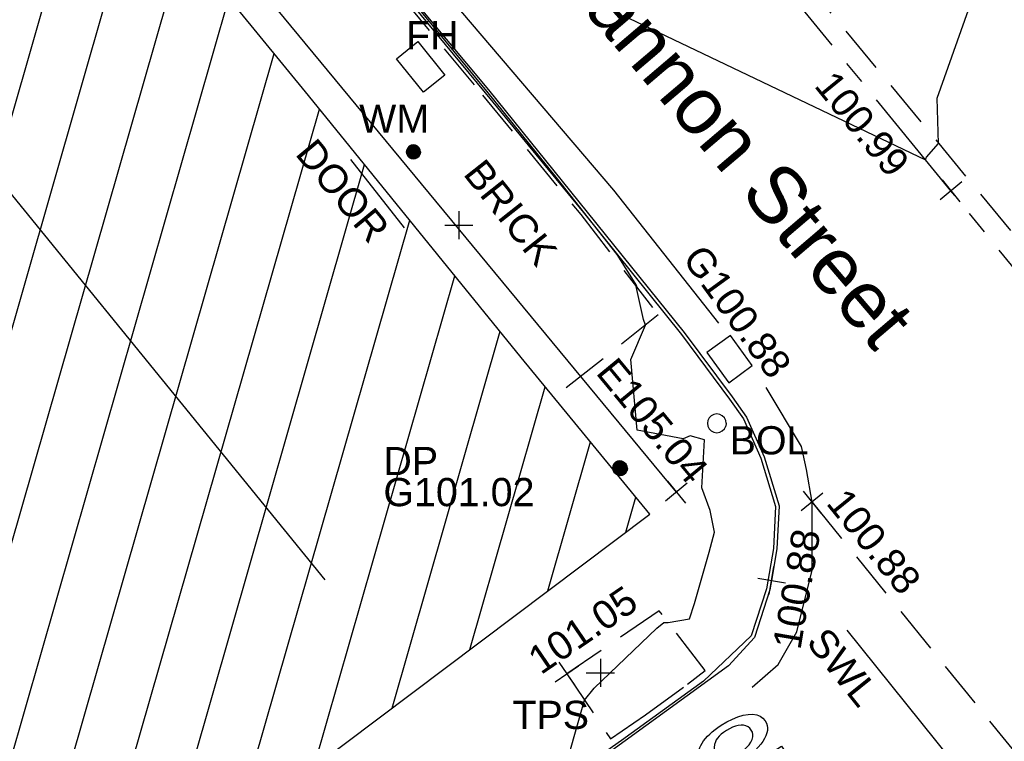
# Model space of a CAD drawing. Extents: x 635157 to 635442, y 694407 to 694910.
# Tile 24 of 104: x 635400 to 635410, y 694508 to 694516. Entities that reach past the tile are written whole.
import ezdxf

# ---------------------------------------------------------------- set-up
doc = ezdxf.new("R2010")
doc.units = 0
doc.header["$MEASUREMENT"] = 0
doc.linetypes.add('CENTER', pattern=[2, 1.25, -0.25, 0.25, -0.25])
doc.linetypes.add('DASHED', pattern=[0.75, 0.5, -0.25])
doc.layers.get('0').update_dxf_attribs({"color": 12, "linetype": 'CONTINUOUS'})
for name, color, linetype in [('BOLLARD', 132, 'CONTINUOUS'), ('BOLLARD_TXT', 132, 'CONTINUOUS'), ('BUILDING', 5, 'CONTINUOUS'), ('CHANGE_OF_SURFACE', 7, 'DASHED'), ('CHANGE_OF_SURFACE_LVL', 7, 'CONTINUOUS'), ('CONTOURS_INDEX', 4, 'CONTINUOUS'), ('DOOR', 7, 'CONTINUOUS'), ('DOOR_TXT', 7, 'CONTINUOUS'), ('DOWNPIPE', 151, 'CONTINUOUS'), ('DOWNPIPE_RMK', 151, 'CONTINUOUS'), ('EAVE', 3, 'CONTINUOUS'), ('EAVE_LVL', 3, 'CONTINUOUS'), ('FIRE_HYDRANT', 5, 'CONTINUOUS'), ('FIRE_HYDRANT_TXT', 5, 'CONTINUOUS'), ('FORM_LINE', 92, 'DASHED'), ('FORM_LINE_LVL', 92, 'CONTINUOUS'), ('GULLY', 151, 'CONTINUOUS'), ('GULLY_LVL', 151, 'CONTINUOUS'), ('HATCHING', 4, 'CONTINUOUS'), ('KERB_BOTTOM', 172, 'CONTINUOUS'), ('KERB_BOTTOM_LVL', 172, 'CONTINUOUS'), ('KERB_TOP', 2, 'CONTINUOUS'), ('MARKINGS_DASHED_WHITE', 9, 'DASHED'), ('MARKINGS_DOUBLE_YELLOW', 9, 'CONTINUOUS'), ('MARKINGS_WHITE_LINE', 9, 'CONTINUOUS'), ('MARKINGS_WHITE_LINE_TXT', 9, 'CONTINUOUS'), ('RIDGE', 6, 'CONTINUOUS'), ('ROAD_CROWNLINE', 212, 'CENTER'), ('ROAD_CROWNLINE_LVL', 212, 'CONTINUOUS'), ('ROAD_MARKINGS', 9, 'CONTINUOUS'), ('TEXT', 7, 'CONTINUOUS'), ('TEXT_RMK', 7, 'CONTINUOUS'), ('TEXT_TXT', 7, 'CONTINUOUS'), ('WATER_METER', 5, 'CONTINUOUS'), ('WATER_METER_TXT', 5, 'CONTINUOUS')]:
    doc.layers.add(name, color=color, linetype=linetype)
doc.styles.add('Arial', font='arial.ttf')

# ---------------------------------------------------------------- blocks, each defined once
blk = doc.blocks.new('TXTSTOP')
at = {"color": 0, "linetype": 'ByBlock', "flags": 128}
for points in [[(-0.5, -0.056511), (-0.467536, -0.05294), (-0.466236, -0.063001), (-0.464288, -0.072092), (-0.462017, -0.080213), (-0.459092, -0.087358), (-0.455844, -0.093524), (-0.451625, -0.099367), (-0.447083, -0.104563), (-0.441887, -0.109112), (-0.436043, -0.11333), (-0.429223, -0.117226), (-0.422403, -0.120474), (-0.414936, -0.122745), (-0.407146, -0.124694), (-0.399355, -0.12567), (-0.39091, -0.125994), (-0.378894, -0.125341), (-0.368509, -0.123722), (-0.358764, -0.120474), (-0.350327, -0.116579), (-0.342859, -0.111059), (-0.337016, -0.104563), (-0.332144, -0.097743), (-0.328572, -0.089952), (-0.326624, -0.081508), (-0.325977, -0.072092), (-0.326301, -0.066903), (-0.326948, -0.061707), (-0.328248, -0.056835), (-0.329872, -0.051963), (-0.332144, -0.047744), (-0.334738, -0.043849), (-0.337986, -0.039953), (-0.341882, -0.036705), (-0.346107, -0.033457), (-0.35065, -0.030861), (-0.356817, -0.027936), (-0.365261, -0.024365), (-0.418508, -0.007159), (-0.430524, -0.002941), (-0.441233, 0.001608), (-0.450001, 0.005827), (-0.457145, 0.010376), (-0.462987, 0.014919), (-0.468507, 0.020115), (-0.473379, 0.025634), (-0.477598, 0.031801), (-0.481171, 0.038297), (-0.484419, 0.045117), (-0.48669, 0.052584), (-0.488638, 0.060376), (-0.489615, 0.068166), (-0.489938, 0.07661), (-0.488961, 0.091544), (-0.486043, 0.105179), (-0.480846, 0.117842), (-0.474026, 0.129204), (-0.464935, 0.139596), (-0.454226, 0.148363), (-0.442211, 0.155184), (-0.4289, 0.16005), (-0.413966, 0.162975), (-0.397731, 0.163945), (-0.386368, 0.163622), (-0.375653, 0.161998), (-0.365584, 0.159726), (-0.35617, 0.156478), (-0.347079, 0.152583), (-0.338633, 0.147387), (-0.331166, 0.141543), (-0.324353, 0.135053), (-0.31851, 0.12791), (-0.313314, 0.119466), (-0.308765, 0.110698), (-0.305517, 0.101283), (-0.302923, 0.091221), (-0.300974, 0.080506), (-0.300327, 0.069143), (-0.333444, 0.066219), (-0.335068, 0.077904), (-0.337663, 0.088296), (-0.341235, 0.097387), (-0.346107, 0.105508), (-0.351951, 0.111999), (-0.358764, 0.117518), (-0.366885, 0.121413), (-0.375653, 0.124662), (-0.385714, 0.126286), (-0.396754, 0.126933), (-0.407793, 0.126286), (-0.417861, 0.124985), (-0.426952, 0.12239), (-0.434743, 0.118495), (-0.441564, 0.113946), (-0.447083, 0.108427), (-0.451302, 0.10226), (-0.454226, 0.09544), (-0.456174, 0.087973), (-0.456821, 0.080182), (-0.456498, 0.072715), (-0.454873, 0.066219), (-0.452602, 0.060052), (-0.449678, 0.054855), (-0.445459, 0.050306), (-0.439939, 0.046088), (-0.432142, 0.041869), (-0.421756, 0.037644), (-0.409417, 0.033101), (-0.380518, 0.024657), (-0.367855, 0.020762), (-0.348055, 0.013618), (-0.340911, 0.010376), (-0.33182, 0.00518), (-0.323699, -0.000663), (-0.316556, -0.007159), (-0.310066, -0.013979), (-0.30487, -0.02177), (-0.300327, -0.029884), (-0.297079, -0.038653), (-0.294477, -0.048067), (-0.293183, -0.058135), (-0.29253, -0.068851), (-0.293183, -0.07956), (-0.294477, -0.089952), (-0.297079, -0.09969), (-0.30065, -0.109112), (-0.305194, -0.118203), (-0.310713, -0.126965), (-0.316886, -0.134432), (-0.32403, -0.141252), (-0.33182, -0.147095), (-0.340258, -0.15229), (-0.34935, -0.156509), (-0.359094, -0.159757), (-0.369803, -0.162029), (-0.381172, -0.163653), (-0.393182, -0.163977), (-0.411688, -0.162682), (-0.428576, -0.159434), (-0.444158, -0.153591), (-0.457792, -0.14547), (-0.470131, -0.135085), (-0.480523, -0.122745), (-0.488638, -0.108458), (-0.494811, -0.092877), (-0.498382, -0.075341)], [(-0.171818, -0.163977), (-0.171818, 0.125376), (-0.260431, 0.125376), (-0.260431, 0.163976), (-0.047281, 0.163976), (-0.047281, 0.125376), (-0.136235, 0.125376), (-0.136235, -0.163977)], [(-0.011412, -0.004343), (-0.010141, 0.026501), (-0.005626, 0.054436), (0.001493, 0.079441), (0.011217, 0.101531), (0.024186, 0.120382), (0.039106, 0.13598), (0.055331, 0.148336), (0.073176, 0.157123), (0.092333, 0.162332), (0.113111, 0.163977), (0.126423, 0.163342), (0.139414, 0.160761), (0.152082, 0.156871), (0.164105, 0.151692), (0.175798, 0.14456), (0.186524, 0.136126), (0.196603, 0.126072), (0.205376, 0.115041), (0.213509, 0.102061), (0.220668, 0.088104), (0.226527, 0.07285), (0.231416, 0.056294), (0.234676, 0.038437), (0.236642, 0.019607), (0.237315, -0.000201), (0.236041, -0.027479), (0.23217, -0.052488), (0.226026, -0.075221), (0.216955, -0.09634), (0.205279, -0.115183), (0.190361, -0.132728), (0.173814, -0.146386), (0.155316, -0.156144), (0.13519, -0.162007), (0.113111, -0.163977), (0.091029, -0.162051), (0.070567, -0.155903), (0.052049, -0.145859), (0.035475, -0.13191), (0.020522, -0.114064), (0.009133, -0.094921), (0.000021, -0.074473), (-0.006168, -0.052723), (-0.010086, -0.029346)], [(0.294905, -0.163977), (0.294905, 0.163976), (0.396275, 0.163976), (0.409701, 0.163641), (0.42179, 0.162972), (0.432534, 0.161628), (0.441592, 0.159949), (0.448977, 0.1576), (0.458042, 0.153573), (0.466096, 0.148536), (0.473482, 0.14216), (0.480198, 0.134775), (0.486239, 0.126045), (0.491276, 0.116646), (0.494963, 0.105909), (0.497652, 0.09483), (0.499331, 0.082407), (0.5, 0.069657), (0.498996, 0.052537), (0.496307, 0.036756), (0.491945, 0.022326), (0.48557, 0.009235), (0.477509, -0.002854), (0.467106, -0.012922), (0.454014, -0.020642), (0.438574, -0.026348), (0.420111, -0.029706), (0.399299, -0.03071), (0.330488, -0.03071), (0.330488, -0.163977)], [(0.02398, -0.004961), (0.024979, -0.027363), (0.028248, -0.047492), (0.033463, -0.065672), (0.040616, -0.081571), (0.050053, -0.095851), (0.060773, -0.107203), (0.072476, -0.116284), (0.085147, -0.122769), (0.098462, -0.126651), (0.112752, -0.127938), (0.127363, -0.126623), (0.141318, -0.122714), (0.153976, -0.116203), (0.16566, -0.1071), (0.176365, -0.095079), (0.185437, -0.081105), (0.192894, -0.064214), (0.197742, -0.045054), (0.20097, -0.023294), (0.201916, 0.000735), (0.201253, 0.016647), (0.199614, 0.031905), (0.197004, 0.046514), (0.193419, 0.060476), (0.188532, 0.073783), (0.184304, 0.083194), (0.178775, 0.091958), (0.172601, 0.099743), (0.165773, 0.106881), (0.157975, 0.113047), (0.149525, 0.118558), (0.141075, 0.122769), (0.131981, 0.125679), (0.122887, 0.127294), (0.113147, 0.127938), (0.098212, 0.126622), (0.084251, 0.122713), (0.071593, 0.116203), (0.059591, 0.107099), (0.04921, 0.095402), (0.040132, 0.081105), (0.033004, 0.063889), (0.027834, 0.043753), (0.024931, 0.021015)], [(0.330488, 0.00789), (0.399968, 0.00789), (0.412391, 0.008559), (0.423469, 0.010238), (0.433203, 0.013262), (0.441257, 0.017289), (0.448308, 0.022661), (0.45368, 0.029371), (0.458042, 0.037091), (0.461065, 0.046156), (0.462738, 0.05623), (0.463414, 0.067643), (0.463079, 0.075363), (0.462069, 0.082407), (0.460724, 0.089124), (0.458711, 0.095499), (0.456028, 0.101206), (0.449312, 0.110939), (0.44596, 0.114632), (0.441926, 0.117656), (0.437899, 0.120338), (0.432868, 0.122018), (0.426486, 0.123362), (0.418766, 0.124707), (0.399299, 0.125376), (0.330488, 0.125376)]]:
    blk.add_lwpolyline(points, close=True, dxfattribs=at)
blk = doc.blocks.new('MH_CIR2')
at = {"color": 0, "linetype": 'ByBlock', "flags": 128}
for points in [[(0.5, 0), (0.475, 0.154), (0.404, 0.293), (0.293, 0.404), (0.154, 0.475), (0, 0.5), (-0.154, 0.475), (-0.293, 0.404), (-0.404, 0.293), (-0.475, 0.154), (-0.5, 0), (-0.475, -0.154), (-0.404, -0.293), (-0.293, -0.404), (-0.154, -0.475), (0, -0.5), (0.154, -0.475), (0.293, -0.404), (0.404, -0.293), (0.475, -0.154)], [(-0.499, -0.033), (0.033, 0.499)], [(-0.496, 0.06), (-0.06, 0.496)], [(-0.488, -0.111), (0.111, 0.488)], [(-0.467, -0.18), (0.18, 0.467)], [(-0.467, 0.179), (-0.179, 0.467)], [(-0.438, -0.241), (0.241, 0.438)], [(-0.403, -0.296), (0.296, 0.403)], [(-0.362, -0.345), (0.345, 0.362)], [(-0.315, -0.388), (0.388, 0.315)], [(-0.263, -0.425), (0.425, 0.263)], [(-0.204, -0.456), (0.456, 0.204)], [(-0.138, -0.48), (0.48, 0.138)], [(-0.064, -0.496), (0.496, 0.064)], [(0.5, 0), (0.475, -0.154)], [(0.022, -0.5), (0.5, -0.022)], [(0.128, -0.483), (0.483, -0.128)], [(0.305, -0.396), (0.396, -0.305)]]:
    blk.add_lwpolyline(points, dxfattribs=at)
blk = doc.blocks.new('CIRCL')
at = {"color": 0, "linetype": 'ByBlock', "flags": 128}
for points in [[(0.5, 0), (0.475, 0.154), (0.404, 0.293), (0.293, 0.404), (0.154, 0.475), (0, 0.5), (-0.154, 0.475), (-0.293, 0.404), (-0.404, 0.293), (-0.475, 0.154), (-0.5, 0), (-0.475, -0.154), (-0.404, -0.293), (-0.293, -0.404), (-0.154, -0.475), (0, -0.5), (0.154, -0.475), (0.293, -0.404), (0.404, -0.293), (0.475, -0.154)], [(0.5, 0), (0.475, -0.154)]]:
    blk.add_lwpolyline(points, dxfattribs=at)
blk = doc.blocks.new('MH_CIR1')
at = {"color": 0, "linetype": 'ByBlock', "flags": 128}
for points in [[(0.5, 0), (0.475, 0.154), (0.404, 0.293), (0.293, 0.404), (0.154, 0.475), (0, 0.5), (-0.154, 0.475), (-0.293, 0.404), (-0.404, 0.293), (-0.475, 0.154), (-0.5, 0), (-0.475, -0.154), (-0.404, -0.293), (-0.293, -0.404), (-0.154, -0.475), (0, -0.5), (0.154, -0.475), (0.293, -0.404), (0.404, -0.293), (0.475, -0.154)], [(0.49, 0), (0.466, 0.151), (0.396, 0.288), (0.288, 0.396), (0.151, 0.466), (0, 0.49), (-0.151, 0.466), (-0.288, 0.396), (-0.396, 0.288), (-0.466, 0.151), (-0.49, 0), (-0.466, -0.151), (-0.396, -0.288), (-0.288, -0.396), (-0.151, -0.466), (0, -0.49), (0.151, -0.466), (0.288, -0.396), (0.396, -0.288), (0.466, -0.151)], [(0.471, 0), (0.448, 0.145), (0.381, 0.276), (0.276, 0.381), (0.145, 0.448), (0, 0.471), (-0.145, 0.448), (-0.276, 0.381), (-0.381, 0.276), (-0.448, 0.145), (-0.471, 0), (-0.448, -0.145), (-0.381, -0.276), (-0.276, -0.381), (-0.145, -0.448), (0, -0.471), (0.145, -0.448), (0.276, -0.381), (0.381, -0.276), (0.448, -0.145)], [(0.471, 0), (0.448, -0.145)], [(0.49, 0), (0.466, -0.151)], [(0.5, 0), (0.475, -0.154)]]:
    blk.add_lwpolyline(points, dxfattribs=at)
blk = doc.blocks.new('SPOT')
at = {"color": 0, "linetype": 'ByBlock', "flags": 128}
for points in [[(0, 0.5), (0, -0.5)], [(-0.5, 0), (0.5, 0)]]:
    blk.add_lwpolyline(points, dxfattribs=at)

msp = doc.modelspace()

# ---------------------------------------------------------------- hatches: boundary and pattern name
at = {"layer": 'HATCHING'}
h = msp.add_hatch(dxfattribs=at)
h.set_pattern_fill('ANSI31', color=256, scale=5, angle=29)
h.paths.add_polyline_path([(635375.761, 694495.577), (635369.651, 694489.99), (635373.953, 694484.959), (635376.612, 694487.233), (635376.908, 694486.913), (635378.124, 694487.967), (635377.825, 694488.285), (635380.257, 694490.403)])
h.paths.add_polyline_path([(635386.735, 694482.092), (635382.232, 694478.239), (635377.264, 694473.927), (635373.703, 694470.866), (635379.644, 694463.935), (635392.289, 694475.638)])
h.paths.add_polyline_path([(635400.105, 694493.672), (635389.07, 694484.138), (635394.147, 694478.241), (635405.114, 694487.866)])
h.paths.add_polyline_path([(635414.354, 694498.338), (635411.485, 694502.049), (635405.029, 694497.064), (635412.734, 694487.163), (635419.036, 694492.258)])
h.paths.add_polyline_path([(635406.553, 694510.502), (635405.186, 694512.171), (635402.921, 694514.956), (635400.384, 694518.061), (635398.911, 694519.718), (635396.087, 694522.809), (635392.808, 694519.852), (635385.975, 694514.112), (635395.659, 694502.571), (635401.099, 694507.211), (635401.496, 694506.698)])
h.paths.add_polyline_path([(635426.874, 694517.566), (635419.573, 694512.507), (635421.884, 694509.166), (635424.227, 694505.781), (635424.337, 694505.581), (635424.396, 694505.475), (635425.173, 694504.426), (635426.531, 694502.629), (635427.374, 694501.532), (635435.798, 694505.95)])
h.paths.add_polyline_path([(635376.564, 694486.763), (635377.854, 694487.892), (635377.551, 694488.238), (635376.261, 694487.109)], flags=25)
h.paths.add_polyline_path([(635372.129, 694487.575), (635373.436, 694488.719), (635373.134, 694489.065), (635371.826, 694487.921)], flags=24)
h.paths.add_polyline_path([(635376.405, 694487.365), (635377.496, 694488.262), (635377.2, 694488.622), (635376.109, 694487.725)], flags=24)
h.paths.add_polyline_path([(635377.121, 694467.895), (635378.437, 694469.03), (635378.136, 694469.378), (635376.821, 694468.243)], flags=24)
h.paths.add_polyline_path([(635383.717, 694477.795), (635384.727, 694478.782), (635384.402, 694479.115), (635383.391, 694478.129)], flags=24)
h.paths.add_polyline_path([(635376.963, 694471.958), (635378.026, 694472.889), (635377.719, 694473.239), (635376.656, 694472.309)], flags=24)
h.paths.add_polyline_path([(635391.965, 694481.245), (635393.278, 694482.384), (635392.976, 694482.731), (635391.664, 694481.592)], flags=24)
h.paths.add_polyline_path([(635396.725, 694489.134), (635397.795, 694490.056), (635397.491, 694490.409), (635396.421, 694489.487)], flags=24)
h.paths.add_polyline_path([(635392.397, 694485.349), (635393.436, 694486.306), (635393.12, 694486.648), (635392.081, 694485.692)], flags=24)
h.paths.add_polyline_path([(635409.423, 694498.224), (635410.484, 694496.849), (635410.848, 694497.129), (635409.787, 694498.505)], flags=24)
h.paths.add_polyline_path([(635409.127, 694499.562), (635410.167, 694499.562), (635410.167, 694500.028), (635409.127, 694500.028)], flags=24)
h.paths.add_polyline_path([(635407.856, 694498.736), (635409.829, 694498.736), (635409.829, 694499.201), (635407.856, 694499.201)], flags=24)
h.paths.add_polyline_path([(635407.856, 694499.066), (635408.43, 694499.066), (635408.43, 694499.531), (635407.856, 694499.531)], flags=24)
h.paths.add_polyline_path([(635409.871, 694500.788), (635411.144, 694499.281), (635411.5, 694499.582), (635410.226, 694501.088)], flags=24)
h.paths.add_polyline_path([(635410.123, 694501.001), (635410.493, 694500.562), (635410.849, 694500.863), (635410.478, 694501.301)], flags=25)
h.paths.add_polyline_path([(635406.662, 694497.946), (635407.237, 694497.946), (635407.237, 694498.412), (635406.662, 694498.412)], flags=24)
h.paths.add_polyline_path([(635406.662, 694497.611), (635408.635, 694497.611), (635408.635, 694498.077), (635406.662, 694498.077)], flags=24)
h.paths.add_polyline_path([(635405.558, 694496.617), (635407.321, 694496.617), (635407.321, 694497.082), (635405.558, 694497.082)], flags=24)
h.paths.add_polyline_path([(635405.561, 694496.954), (635406.293, 694496.954), (635406.293, 694497.404), (635405.561, 694497.404)], flags=24)
h.paths.add_polyline_path([(635411.234, 694501.456), (635412.101, 694500.341), (635412.468, 694500.626), (635411.602, 694501.742)], flags=24)
h.paths.add_polyline_path([(635399.757, 694517.93), (635400.849, 694516.608), (635401.203, 694516.901), (635400.111, 694518.222)], flags=24)
h.paths.add_polyline_path([(635398.009, 694515.162), (635399.106, 694513.814), (635399.462, 694514.104), (635398.366, 694515.452)], flags=24)
h.paths.add_polyline_path([(635392.312, 694518.765), (635393.492, 694517.489), (635393.829, 694517.801), (635392.649, 694519.077)], flags=24)
h.paths.add_polyline_path([(635399.044, 694518.002), (635399.776, 694518.002), (635399.776, 694518.452), (635399.044, 694518.452)], flags=24)
h.paths.add_polyline_path([(635396.331, 694521.378), (635397.326, 694520.375), (635397.656, 694520.703), (635396.661, 694521.706)], flags=24)
h.paths.add_polyline_path([(635402.658, 694514.34), (635403.559, 694513.252), (635403.917, 694513.549), (635403.016, 694514.637)], flags=24)
h.paths.add_polyline_path([(635403.641, 694510.506), (635405.404, 694510.506), (635405.404, 694510.971), (635403.641, 694510.971)], flags=24)
h.paths.add_polyline_path([(635403.644, 694510.843), (635404.376, 694510.843), (635404.376, 694511.293), (635403.644, 694511.293)], flags=24)
h.paths.add_polyline_path([(635399.797, 694507.348), (635401.56, 694507.348), (635401.56, 694507.813), (635399.797, 694507.813)], flags=24)
h.paths.add_polyline_path([(635399.8, 694507.685), (635400.532, 694507.685), (635400.532, 694508.135), (635399.8, 694508.135)], flags=24)
h.paths.add_polyline_path([(635429.57, 694506.871), (635430.624, 694505.489), (635430.989, 694505.768), (635429.936, 694507.15)], flags=24)
h.paths.add_polyline_path([(635423.433, 694514.504), (635424.421, 694513.074), (635424.799, 694513.336), (635423.811, 694514.765)], flags=24)
h.paths.add_polyline_path([(635422.129, 694508.909), (635422.902, 694507.727), (635423.292, 694507.981), (635422.519, 694509.164)], flags=24)
h.paths.add_polyline_path([(635426.631, 694503.191), (635427.38, 694501.993), (635427.775, 694502.239), (635427.026, 694503.438)], flags=24)
h.paths.add_polyline_path([(635376.316, 694489.245), (635377.048, 694489.245), (635377.048, 694489.695), (635376.316, 694489.695)], flags=24)
h.paths.add_polyline_path([(635376.313, 694488.907), (635378.076, 694488.907), (635378.076, 694489.373), (635376.313, 694489.373)], flags=24)

# ---------------------------------------------------------------- linework, layer by layer
at = {"layer": 'BUILDING'}
msp.add_polyline3d([(635395.659, 694502.571, 101.078), (635401.099, 694507.211, 101.179), (635401.496, 694506.698, 101.154), (635406.553, 694510.502, 101.036), (635405.186, 694512.171, 101.065), (635402.921, 694514.956, 101.148), (635400.384, 694518.061, 101.217), (635398.911, 694519.718, 101.276), (635396.087, 694522.809, 101.375), (635392.808, 694519.852, 101.435), (635385.975, 694514.112, 101.376)], close=True, dxfattribs=at)
at = {"layer": 'CHANGE_OF_SURFACE'}
for points in [[(635395.193, 694526.065, 101.264), (635396.971, 694524.119, 101.218), (635397.954, 694523.029, 101.241), (635399.17, 694521.681, 101.244), (635400.233, 694520.419, 101.218), (635401.924, 694518.427, 101.152), (635403.411, 694516.612, 101.066), (635404.772, 694514.962, 101.06), (635405.818, 694513.69, 101.02), (635406.644, 694512.622, 100.992)], [(635406.644, 694512.622, 100.992), (635405.536, 694511.744, 101.058)]]:
    msp.add_polyline3d(points, dxfattribs=at)
msp.add_polyline3d([(635406.136, 694508.113, 100.934), (635406.507, 694508.37, 100.916), (635406.953, 694508.693, 100.911), (635407.144, 694508.841, 100.929), (635406.654, 694509.475, 101.017), (635405.671, 694508.804, 101.045)], close=True, dxfattribs=at)
at = {"layer": 'CONTOURS_INDEX'}
for points in [[(635406.329, 694515.78, 101), (635409.486, 694514.274, 101), (635409.497, 694514.301, 101), (635409.625, 694514.447, 101), (635409.609, 694514.929, 101), (635410.237, 694516.7, 101)], [(635405.614, 694507.661, 101), (635405.86, 694508.524, 101), (635405.963, 694508.653, 101), (635406.629, 694509.289, 101), (635406.702, 694509.35, 101), (635406.749, 694509.352, 101), (635406.975, 694509.388, 101), (635407.028, 694509.551, 101), (635407.184, 694510.099, 101), (635407.24, 694510.312, 101), (635407.196, 694510.542, 101), (635407.107, 694510.782, 101), (635407.137, 694511.295, 101), (635406.984, 694511.338, 101), (635406.908, 694511.306, 101), (635406.418, 694511.397, 101), (635406.352, 694512.148, 101), (635406.509, 694512.515, 101), (635406.485, 694512.573, 101), (635406.409, 694512.926, 101), (635406.417, 694512.933, 101), (635406.207, 694513.264, 101), (635405.558, 694514.087, 101), (635404.821, 694515.004, 101), (635403.463, 694516.655, 101)]]:
    msp.add_polyline3d(points, dxfattribs=at)
at = {"layer": 'DOOR'}
msp.add_polyline3d([(635403.945, 694513.549, 101.105), (635403.374, 694514.276, 101.12)], dxfattribs=at)
at = {"layer": 'EAVE'}
msp.add_polyline3d([(635406.837, 694510.737, 105.039), (635400.497, 694518.409, 105.136)], dxfattribs=at)
at = {"layer": 'FIRE_HYDRANT'}
msp.add_polyline3d([(635403.859, 694515.348, 101.101), (635404.086, 694515.531, 101.099), (635404.373, 694515.175, 101.091), (635404.146, 694514.992, 101.093)], close=True, dxfattribs=at)
at = {"layer": 'FORM_LINE'}
msp.add_polyline3d([(635408.279, 694510.632, 100.876), (635410.631, 694507.73, 100.798), (635412.619, 694504.536, 100.739)], dxfattribs=at)
at = {"layer": 'GULLY'}
msp.add_polyline3d([(635407.411, 694512.404, 100.884), (635407.161, 694512.223, 100.877), (635407.394, 694511.902, 100.87), (635407.644, 694512.083, 100.877)], close=True, dxfattribs=at)
at = {"layer": 'KERB_BOTTOM'}
msp.add_polyline3d([(635399.337, 694521.573, 101.125), (635400.597, 694520.088, 101.093), (635402.055, 694518.358, 101.038), (635402.431, 694517.906, 101.024), (635403.468, 694516.659, 100.985), (635404.837, 694515.019, 100.95), (635405.886, 694513.715, 100.904), (635406.919, 694512.436, 100.881), (635407.43, 694511.75, 100.876), (635407.582, 694511.536, 100.867), (635407.771, 694511.112, 100.878), (635407.928, 694510.59, 100.88), (635407.906, 694510.134, 100.886), (635407.849, 694509.798, 100.884), (635407.832, 694509.698, 100.884), (635407.666, 694509.191, 100.884), (635407.391, 694508.89, 100.884), (635406.073, 694507.931, 100.908), (635402.908, 694505.678, 100.958), (635400.121, 694503.658, 100.945), (635398.999, 694502.845, 100.94)], dxfattribs=at)
at = {"layer": 'KERB_TOP'}
msp.add_polyline3d([(635399.198, 694521.705, 101.244), (635400.261, 694520.443, 101.218), (635401.953, 694518.451, 101.152), (635403.44, 694516.636, 101.066), (635404.801, 694514.985, 101.06), (635405.847, 694513.713, 101.02), (635406.89, 694512.414, 100.962), (635407.4, 694511.728, 100.957), (635407.55, 694511.518, 100.948), (635407.736, 694511.099, 100.959), (635407.891, 694510.586, 100.961), (635407.869, 694510.138, 100.967), (635407.796, 694509.707, 100.965), (635407.633, 694509.21, 100.965), (635407.126, 694508.727, 100.914), (635406.252, 694508.095, 100.919), (635405.519, 694507.578, 101.012), (635402.906, 694505.679, 101.054), (635398.977, 694502.875, 101.021)], dxfattribs=at)
at = {"layer": 'MARKINGS_DASHED_WHITE'}
msp.add_polyline3d([(635314.845, 694608.244, 103.139), (635318.629, 694604.093, 103.042), (635326.913, 694595.404, 102.895), (635335.078, 694587.037, 102.762), (635340.212, 694582.027, 102.673), (635348.756, 694573.706, 102.521), (635355.519, 694567.402, 102.366), (635362.002, 694561.583, 102.23), (635370.435, 694553.951, 102.026), (635378.967, 694546.407, 101.852), (635387.224, 694538.74, 101.64), (635393.798, 694532.215, 101.453), (635399.967, 694525.73, 101.271), (635407.685, 694516.798, 101.057), (635413.095, 694510.244, 100.898), (635419.86, 694501.51, 100.699)], dxfattribs=at)
at = {"layer": 'MARKINGS_DOUBLE_YELLOW'}
for points in [[(635407.288, 694512.534, 100.89), (635406.171, 694513.951, 100.923), (635404.109, 694516.37, 100.979), (635401.977, 694519.005, 101.059)], [(635407.644, 694508.664, 100.881), (635407.918, 694508.904, 100.876), (635408.117, 694509.25, 100.875), (635408.281, 694509.906, 100.874), (635408.279, 694510.632, 100.876), (635408.222, 694510.978, 100.876), (635408.166, 694511.223, 100.877), (635407.791, 694511.85, 100.872)]]:
    msp.add_polyline3d(points, dxfattribs=at)
at = {"layer": 'MARKINGS_WHITE_LINE'}
msp.add_polyline3d([(635392.972, 694494.506, 100.807), (635397.041, 694497.594, 100.867), (635402.396, 694501.517, 100.919), (635410.234, 694507.301, 100.816), (635408.653, 694509.269, 100.861)], dxfattribs=at)
at = {"layer": 'RIDGE'}
msp.add_polyline3d([(635403.1, 694509.804, 107.151), (635398.384, 694515.6, 107.202)], dxfattribs=at)
at = {"layer": 'ROAD_CROWNLINE'}
msp.add_polyline3d([(635419.671, 694501.303, 100.7), (635416.011, 694506.14, 100.833), (635415.688, 694506.568, 100.845), (635412.325, 694510.794, 100.914), (635409.757, 694513.943, 100.992), (635406.514, 694517.919, 101.09), (635403.309, 694521.584, 101.169), (635399.786, 694525.612, 101.255)], dxfattribs=at)

# ---------------------------------------------------------------- block references
at = {"layer": 'BOLLARD', "xscale": 0.2, "yscale": 0.2, "zscale": 0.2}
msp.add_blockref('CIRCL', (635407.266, 694511.47, 100.992), dxfattribs=at)
at = {"layer": 'CHANGE_OF_SURFACE_LVL', "xscale": 0.3, "yscale": 0.3, "zscale": 0.3, "rotation": 34.31761199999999}
msp.add_blockref('SPOT', (635405.671, 694508.804, 101.045), dxfattribs=at)
at = {"layer": 'DOWNPIPE', "xscale": 0.15, "yscale": 0.15, "zscale": 0.15}
msp.add_blockref('MH_CIR1', (635406.232, 694510.995, 101.015), dxfattribs=at)
at = {"layer": 'EAVE_LVL', "xscale": 0.3, "yscale": 0.3, "zscale": 0.3, "rotation": 309.569702}
msp.add_blockref('SPOT', (635406.837, 694510.737, 105.039), dxfattribs=at)
at = {"layer": 'FORM_LINE_LVL', "xscale": 0.3, "yscale": 0.3, "zscale": 0.3, "rotation": 309.023926}
msp.add_blockref('SPOT', (635408.279, 694510.632, 100.876), dxfattribs=at)
at = {"layer": 'GULLY', "xscale": 0.15, "yscale": 0.15, "zscale": 0.15}
msp.add_blockref('MH_CIR2', (635406.24, 694510.99, 101.021), dxfattribs=at)
at = {"layer": 'KERB_BOTTOM_LVL', "xscale": 0.3, "yscale": 0.3, "zscale": 0.3, "rotation": 80.367279}
msp.add_blockref('SPOT', (635407.849, 694509.798, 100.884), dxfattribs=at)
at = {"layer": 'ROAD_CROWNLINE_LVL', "xscale": 0.3, "yscale": 0.3, "zscale": 0.3, "rotation": 309.199951}
msp.add_blockref('SPOT', (635409.757, 694513.943, 100.992), dxfattribs=at)
at = {"layer": 'ROAD_MARKINGS', "xscale": 2.32974, "yscale": 4.824905, "rotation": 302.747478}
msp.add_blockref('TXTSTOP', (635407.618, 694507.097, 100.887), dxfattribs=at)
at = {"layer": 'TEXT', "xscale": 0.3, "yscale": 0.3, "zscale": 0.3}
for p in [(635404.522, 694513.578, 101.075), (635406.028, 694508.815, 101.01)]:
    msp.add_blockref('SPOT', p, dxfattribs=at)
at = {"layer": 'WATER_METER', "xscale": 0.15, "yscale": 0.15, "zscale": 0.15}
msp.add_blockref('MH_CIR2', (635404.038, 694514.357, 101.086), dxfattribs=at)

# ---------------------------------------------------------------- texts
at = {"layer": 'BOLLARD_TXT', "style": 'Arial'}
msp.add_text('BOL', height=0.3, dxfattribs=at).set_placement((635407.403, 694511.139))
at = {"layer": 'CHANGE_OF_SURFACE_LVL', "style": 'Arial'}
msp.add_text('101.05', height=0.3, rotation=34.3176, dxfattribs=at).set_placement((635405.394, 694508.788))
at = {"layer": 'DOOR_TXT', "style": 'Arial'}
msp.add_text('DOOR', height=0.3, rotation=309.6388, dxfattribs=at).set_placement((635402.771, 694514.333))
at = {"layer": 'DOWNPIPE_RMK', "style": 'Arial'}
for s, p in [('DP', (635403.719, 694510.918)), ('G101.02', (635403.719, 694510.588))]:
    msp.add_text(s, height=0.3, dxfattribs=at).set_placement(p)
at = {"layer": 'EAVE_LVL', "style": 'Arial'}
msp.add_text('E105.04', height=0.3, rotation=309.5697, dxfattribs=at).set_placement((635405.97, 694512.004))
at = {"layer": 'FIRE_HYDRANT_TXT', "style": 'Arial'}
msp.add_text('FH', height=0.3, dxfattribs=at).set_placement((635403.959, 694515.448))
at = {"layer": 'FORM_LINE_LVL', "style": 'Arial'}
msp.add_text('100.88', height=0.3, rotation=309.0239, dxfattribs=at).set_placement((635408.42, 694510.617))
at = {"layer": 'GULLY_LVL', "style": 'Arial'}
msp.add_text('G100.88', height=0.3, rotation=305.9743, dxfattribs=at).set_placement((635406.891, 694513.222))
at = {"layer": 'KERB_BOTTOM_LVL', "style": 'Arial'}
msp.add_text('100.88', height=0.3, rotation=80.3673, dxfattribs=at).set_placement((635408.155, 694509.051))
at = {"layer": 'MARKINGS_WHITE_LINE_TXT', "style": 'Arial'}
msp.add_text('SWL', height=0.3, rotation=308.7768, dxfattribs=at).set_placement((635408.208, 694509.137))
at = {"layer": 'ROAD_CROWNLINE_LVL', "style": 'Arial'}
msp.add_text('100.99', height=0.3, rotation=309.2, dxfattribs=at).set_placement((635408.293, 694515.058))
at = {"layer": 'TEXT_RMK', "style": 'Arial'}
msp.add_text('R430 Shannon Street', height=0.6, rotation=-49.5806, dxfattribs=at).set_placement((635403.725, 694518.357))
at = {"layer": 'TEXT_TXT', "style": 'Arial'}
msp.add_text('BRICK', height=0.3, rotation=308.3429, dxfattribs=at).set_placement((635404.559, 694514.121))
msp.add_text('TPS', height=0.3, dxfattribs=at).set_placement((635405.092, 694508.218))
at = {"layer": 'WATER_METER_TXT', "style": 'Arial'}
msp.add_text('WM', height=0.3, dxfattribs=at).set_placement((635403.461, 694514.561))

doc.saveas('drawing.dxf')
